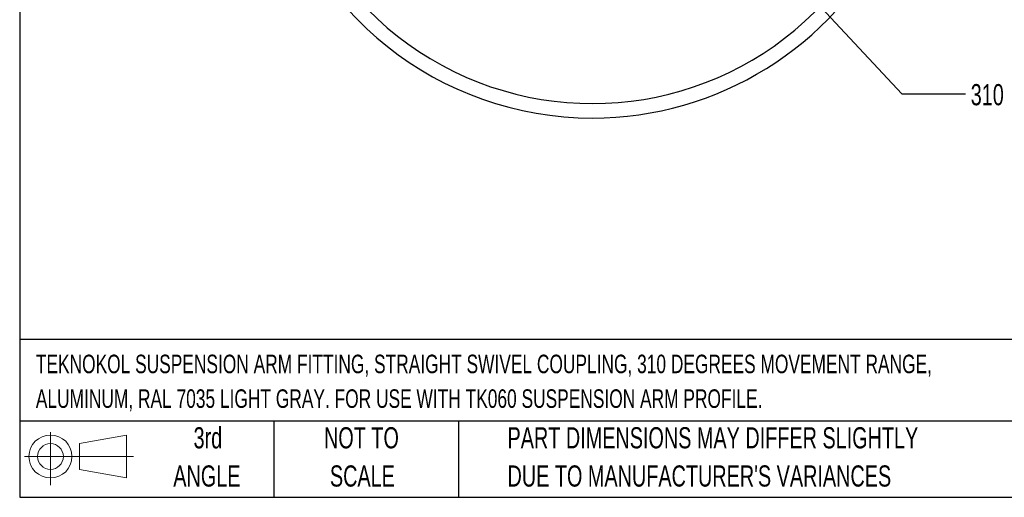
# Model space of a CAD drawing. Header units: millimetres. Extents: x 13 to 546, y 13 to 419.
# Tile 1 of 27: x 13 to 210, y 13 to 108. Entities that reach past the tile are written whole.
import ezdxf

# ---------------------------------------------------------------- set-up
doc = ezdxf.new("R2010")
doc.units = ezdxf.units.MM
doc.header["$LTSCALE"] = 2
doc.layers.add('DIMENSIONS', color=140, linetype='Continuous', lineweight=25)
doc.layers.add('TEXT', color=140, linetype='Continuous', lineweight=25)
doc.styles.add('SLDTEXTSTYLE0', font='TXT', dxfattribs={"width": 0.7})
doc.dimstyles.new('SLDDIMSTYLE4', dxfattribs={"dimtxt": 0.18, "dimasz": 2.032, "dimexe": 0, "dimexo": 0.0625, "dimgap": 0, "dimtad": 0, "dimtih": 1, "dimtoh": 1, "dimdec": 0, "dimrnd": 1e-09, "dimzin": 0, "dimdsep": 46, "dimtxsty": 'Standard', "dimblk1": 'DOT', "dimblk2": 'DOT', "dimsah": 1, "dimcen": 0.09, "dimadec": 0, "dimazin": 0, "dimtfac": 2.032, "dimtdec": 0, "dimtofl": 0, "dimtmove": 0, "dimatfit": 3, "dimldrblk": 'DOT', "dimfxl": 0, "dimfrac": 2, "dimtolj": 1, "dimtzin": 0, "dimarcsym": 0})

# ---------------------------------------------------------------- blocks, each defined once
blk = doc.blocks.new('Block11')
at = {"color": 7, "linetype": 'Continuous', "lineweight": 18}
for p, q in [((5.18, 10.62), (5.18, 0)), ((10.96, 8.33), (20.35, 10.06)), ((20.35, 10.06), (20.35, 1.46)), ((10.96, 3.19), (10.96, 8.33)), ((0, 5.76), (21.75, 5.76)), ((10.96, 3.19), (20.35, 1.46))]:
    blk.add_line(p, q, dxfattribs=at)
for radius in [4.3, 2.57]:
    blk.add_circle((5.18, 5.76), radius, dxfattribs=at)
blk = doc.blocks.new('Block12')
at = {"color": 7, "linetype": 'Continuous'}
blk.add_blockref('Block11', (0, 0), dxfattribs=at)
blk = doc.blocks.new('_Dot')
at = {"color": 0, "linetype": 'ByBlock', "lineweight": -2}
blk.add_line((-0.5, 0), (-1, 0), dxfattribs=at)
at = {"color": 0, "linetype": 'ByBlock', "const_width": 0.5}
blk.add_lwpolyline([(-0.25, 0, 1), (0.25, 0, 1)], format="xyb", close=True, dxfattribs=at)

msp = doc.modelspace()

# ---------------------------------------------------------------- linework, layer by layer
for radius, start, end in [(65.962165, 39.35096692, 270), (63.064308, 90, 32.96050008), (65.962165, 270, 37.26625219)]:
    msp.add_arc((127.219772, 154.557435), radius, start, end)
at = {"layer": 'TEXT'}
for p, q in [((12.7, 419.1), (12.7, 12.7)), ((546.1, 44.252215), (12.7, 44.252215)), ((546.1, 27.94), (12.7, 27.94)), ((63.5, 27.94), (63.5, 12.7)), ((100.423256, 27.94), (100.423256, 12.7)), ((12.7, 12.7), (546.1, 12.7))]:
    msp.add_line(p, q, dxfattribs=at)

# ---------------------------------------------------------------- block references
msp.add_blockref('Block12', (13.675877, 15.107711), dxfattribs=at)

# ---------------------------------------------------------------- texts
at = {"layer": 'DIMENSIONS', "insert": (202.857507, 95.379848), "char_height": 4.2333333, "attachment_point": 1, "style": 'SLDTEXTSTYLE0'}
msp.add_mtext('310', dxfattribs=at)
at = {"layer": 'TEXT', "style": 'SLDTEXTSTYLE0'}
for s, insert, char_height, attachment_point in [('TEKNOKOL SUSPENSION ARM FITTING, STRAIGHT SWIVEL COUPLING, 310 DEGREES MOVEMENT RANGE,', (15.931468, 41.240451), 3.70416667, 1), ('ALUMINUM, RAL 7035 LIGHT GRAY. FOR USE WITH TK060 SUSPENSION ARM PROFILE.', (15.931468, 34.301562), 3.70416667, 1), ('3rd', (50.324903, 26.727987), 4.2333333, 2), ('NOT TO', (81.031548, 26.727986), 4.2333333, 2), ('PART DIMENSIONS MAY DIFFER SLIGHTLY', (110.238569, 26.727986), 4.23333333, 1), ('ANGLE', (50.129895, 19.083542), 4.2333333, 2), ('SCALE', (81.224105, 19.083542), 4.2333333, 2), ("DUE TO MANUFACTURER'S VARIANCES", (110.238569, 19.083541), 4.23333333, 1)]:
    msp.add_mtext(s, dxfattribs=dict(at, insert=insert, char_height=char_height, attachment_point=attachment_point))

# ---------------------------------------------------------------- leaders
at = {"layer": 'DIMENSIONS'}
msp.add_leader([(164.133882, 120.176646), (189.093755, 93.414689), (201.793755, 93.414689)], dimstyle='SLDDIMSTYLE4', dxfattribs=at)

doc.saveas('drawing.dxf')
